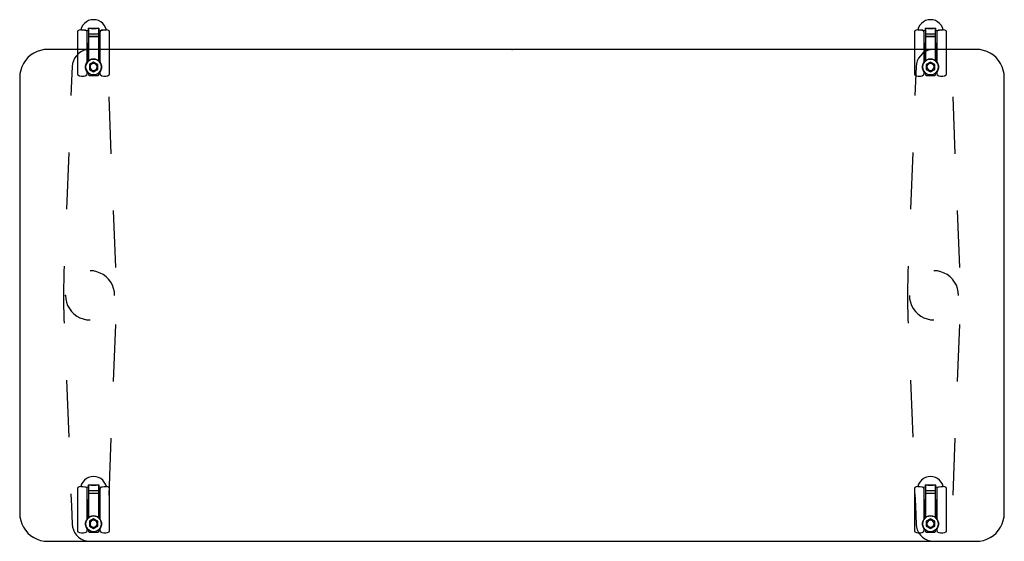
# Model space of a CAD drawing. Header units: metres. Extents: x 0.38 to 1.78, y -0.95 to -0.21.
import ezdxf

# ---------------------------------------------------------------- set-up
doc = ezdxf.new("R2010")
doc.units = ezdxf.units.M
doc.header["$MEASUREMENT"] = 0

# ---------------------------------------------------------------- blocks, each defined once
blk = doc.blocks.new('9dcd62b1-25bd-47da-b573-6dfd48178d2d')
at = {"color": 252, "lineweight": 25, "true_color": 0x989898}
for p, q in [((0.4602, -0.2295), (0.4602, -0.2895)), ((0.4649, -0.2267), (0.4649, -0.2265)), ((0.4649, -0.2267), (0.4758, -0.2275)), ((0.4717, -0.2272), (0.4649, -0.2267)), ((0.4733, -0.2281), (0.4717, -0.2272)), ((0.4741, -0.2726), (0.4741, -0.2295)), ((0.4758, -0.2275), (0.4758, -0.2241)), ((0.4758, -0.2241), (0.4758, -0.2324)), ((0.4758, -0.2324), (0.4758, -0.236)), ((0.4758, -0.236), (0.4758, -0.2709)), ((0.4903, -0.2324), (0.4903, -0.2241)), ((0.4903, -0.2241), (0.4903, -0.2275)), ((0.4903, -0.2275), (0.5012, -0.2267)), ((0.4903, -0.236), (0.4903, -0.2324)), ((0.4903, -0.2709), (0.4903, -0.236)), ((0.492, -0.2295), (0.492, -0.2726)), ((0.4944, -0.2272), (0.4927, -0.2281)), ((0.5012, -0.2267), (0.4944, -0.2272)), ((0.5012, -0.2265), (0.5012, -0.2267)), ((0.5059, -0.2895), (0.5059, -0.2295)), ((1.6502, -0.2295), (1.6502, -0.2895)), ((1.6549, -0.2267), (1.6549, -0.2265)), ((1.6617, -0.2272), (1.6549, -0.2267)), ((1.6549, -0.2267), (1.6658, -0.2275)), ((1.6633, -0.2281), (1.6617, -0.2272)), ((1.6641, -0.2726), (1.6641, -0.2295)), ((1.6658, -0.2241), (1.6658, -0.2324)), ((1.6658, -0.2275), (1.6658, -0.2241)), ((1.6658, -0.2324), (1.6658, -0.236)), ((1.6658, -0.236), (1.6658, -0.2709)), ((1.6803, -0.2324), (1.6803, -0.2241)), ((1.6803, -0.2241), (1.6803, -0.2275)), ((1.6803, -0.2275), (1.6912, -0.2267)), ((1.6803, -0.236), (1.6803, -0.2324)), ((1.6803, -0.2709), (1.6803, -0.236)), ((1.682, -0.2295), (1.682, -0.2726)), ((1.6844, -0.2272), (1.6827, -0.2281)), ((1.6912, -0.2267), (1.6844, -0.2272)), ((1.6912, -0.2265), (1.6912, -0.2267)), ((1.6959, -0.2895), (1.6959, -0.2295)), ((0.4744, -0.246), (0.4744, -0.2722)), ((0.4758, -0.246), (0.4744, -0.246)), ((0.4758, -0.2709), (0.4758, -0.246)), ((0.4903, -0.246), (0.4903, -0.2709)), ((0.4917, -0.246), (0.4903, -0.246)), ((0.4917, -0.2722), (0.4917, -0.246)), ((1.6658, -0.246), (1.6644, -0.246)), ((1.6644, -0.246), (1.6644, -0.2722)), ((1.6658, -0.2709), (1.6658, -0.246)), ((1.6817, -0.246), (1.6803, -0.246)), ((1.6803, -0.246), (1.6803, -0.2709)), ((1.6817, -0.2722), (1.6817, -0.246)), ((0.4741, -0.2545), (0.4741, -0.2645)), ((0.4744, -0.2545), (0.4741, -0.2545)), ((0.4741, -0.2645), (0.4744, -0.2645)), ((0.4744, -0.2645), (0.4744, -0.2545)), ((0.4789, -0.2545), (0.4771, -0.2545)), ((0.4917, -0.2545), (0.4917, -0.2645)), ((0.492, -0.2545), (0.4917, -0.2545)), ((0.4917, -0.2645), (0.492, -0.2645)), ((0.492, -0.2645), (0.492, -0.2545)), ((1.6644, -0.2545), (1.6641, -0.2545)), ((1.6641, -0.2545), (1.6641, -0.2645)), ((1.6641, -0.2645), (1.6644, -0.2645)), ((1.6644, -0.2645), (1.6644, -0.2545)), ((1.6789, -0.2545), (1.6771, -0.2545)), ((1.6817, -0.2545), (1.6817, -0.2645)), ((1.682, -0.2545), (1.6817, -0.2545)), ((1.6817, -0.2645), (1.682, -0.2645)), ((1.682, -0.2645), (1.682, -0.2545)), ((0.4525, -0.2789), (0.4509, -0.32)), ((0.4744, -0.2722), (0.4758, -0.2709)), ((0.483, -0.2726), (0.4771, -0.276)), ((0.483, -0.2726), (0.4771, -0.276)), ((0.4771, -0.276), (0.4771, -0.2829)), ((0.4771, -0.276), (0.4771, -0.2829)), ((0.489, -0.276), (0.483, -0.2726)), ((0.489, -0.276), (0.483, -0.2726)), ((0.489, -0.2829), (0.489, -0.276)), ((0.489, -0.2829), (0.489, -0.276)), ((0.4903, -0.2709), (0.4917, -0.2722)), ((1.6525, -0.2789), (1.6509, -0.32)), ((1.6644, -0.2722), (1.6658, -0.2709)), ((1.673, -0.2726), (1.6671, -0.276)), ((1.673, -0.2726), (1.6671, -0.276)), ((1.6671, -0.276), (1.6671, -0.2829)), ((1.6671, -0.276), (1.6671, -0.2829)), ((1.679, -0.276), (1.673, -0.2726)), ((1.679, -0.276), (1.673, -0.2726)), ((1.679, -0.2829), (1.679, -0.276)), ((1.679, -0.2829), (1.679, -0.276)), ((1.6803, -0.2709), (1.6817, -0.2722)), ((0.4657, -0.2925), (0.4686, -0.2925)), ((0.4741, -0.2895), (0.4741, -0.2864)), ((0.4758, -0.2881), (0.4758, -0.2905)), ((0.4768, -0.2915), (0.4893, -0.2915)), ((0.4771, -0.2829), (0.483, -0.2864)), ((0.4771, -0.2829), (0.483, -0.2864)), ((0.483, -0.2864), (0.489, -0.2829)), ((0.483, -0.2864), (0.489, -0.2829)), ((0.4903, -0.2905), (0.4903, -0.2881)), ((0.492, -0.2864), (0.492, -0.2895)), ((0.4975, -0.2925), (0.5004, -0.2925)), ((1.6557, -0.2925), (1.6586, -0.2925)), ((1.6641, -0.2895), (1.6641, -0.2864)), ((1.6658, -0.2881), (1.6658, -0.2905)), ((1.6668, -0.2915), (1.6793, -0.2915)), ((1.6671, -0.2829), (1.673, -0.2864)), ((1.6671, -0.2829), (1.673, -0.2864)), ((1.673, -0.2864), (1.679, -0.2829)), ((1.673, -0.2864), (1.679, -0.2829)), ((1.6803, -0.2905), (1.6803, -0.2881)), ((1.682, -0.2864), (1.682, -0.2895)), ((1.6875, -0.2925), (1.6904, -0.2925)), ((0.5083, -0.4029), (0.5051, -0.3219)), ((1.7083, -0.4029), (1.7051, -0.3219)), ((0.4477, -0.401), (0.4445, -0.482)), ((1.6477, -0.401), (1.6445, -0.482)), ((0.5147, -0.5649), (0.5115, -0.4839)), ((1.7147, -0.5649), (1.7115, -0.4839)), ((0.441, -0.5707), (0.4408, -0.5786)), ((0.4413, -0.563), (0.441, -0.5707)), ((1.641, -0.5707), (1.6408, -0.5786)), ((1.6413, -0.563), (1.641, -0.5707)), ((0.4407, -0.5803), (0.4404, -0.5949)), ((0.4408, -0.5786), (0.4407, -0.5803)), ((1.6407, -0.5803), (1.6404, -0.5949)), ((1.6408, -0.5786), (1.6407, -0.5803)), ((0.4404, -0.5949), (0.4404, -0.5965)), ((0.4404, -0.5965), (0.4404, -0.6079)), ((1.6404, -0.5949), (1.6404, -0.5965)), ((1.6404, -0.5965), (1.6404, -0.6079)), ((0.4404, -0.6079), (0.4405, -0.6192)), ((1.6404, -0.6079), (1.6405, -0.6192)), ((0.4405, -0.6192), (0.4408, -0.6304)), ((1.6405, -0.6192), (1.6408, -0.6304)), ((0.4408, -0.6304), (0.441, -0.6383)), ((0.441, -0.6383), (0.4413, -0.6441)), ((1.6408, -0.6304), (1.641, -0.6383)), ((1.641, -0.6383), (1.6413, -0.6441)), ((0.5115, -0.7269), (0.5147, -0.6459)), ((1.7115, -0.7269), (1.7147, -0.6459)), ((0.4445, -0.7251), (0.4477, -0.8061)), ((1.6445, -0.7251), (1.6477, -0.8061)), ((0.5051, -0.8889), (0.5083, -0.8079)), ((1.7051, -0.8889), (1.7083, -0.8079)), ((0.4602, -0.8795), (0.4602, -0.9395)), ((0.4649, -0.8767), (0.4649, -0.8765)), ((0.4717, -0.8772), (0.4649, -0.8767)), ((0.4649, -0.8767), (0.4758, -0.8775)), ((0.4733, -0.8781), (0.4717, -0.8772)), ((0.4741, -0.9226), (0.4741, -0.8795)), ((0.4758, -0.8775), (0.4758, -0.8741)), ((0.4758, -0.8741), (0.4758, -0.8824)), ((0.4903, -0.8741), (0.4903, -0.8775)), ((0.4903, -0.8824), (0.4903, -0.8741)), ((0.4903, -0.8775), (0.5012, -0.8767)), ((0.492, -0.8795), (0.492, -0.9226)), ((0.4944, -0.8772), (0.4927, -0.8781)), ((0.5012, -0.8767), (0.4944, -0.8772)), ((0.5012, -0.8765), (0.5012, -0.8767)), ((0.5059, -0.9395), (0.5059, -0.8795)), ((1.6502, -0.8795), (1.6502, -0.9395)), ((1.6549, -0.8767), (1.6549, -0.8765)), ((1.6617, -0.8772), (1.6549, -0.8767)), ((1.6549, -0.8767), (1.6658, -0.8775)), ((1.6633, -0.8781), (1.6617, -0.8772)), ((1.6641, -0.9226), (1.6641, -0.8795)), ((1.6658, -0.8775), (1.6658, -0.8741)), ((1.6658, -0.8741), (1.6658, -0.8824)), ((1.6803, -0.8741), (1.6803, -0.8775)), ((1.6803, -0.8824), (1.6803, -0.8741)), ((1.6803, -0.8775), (1.6912, -0.8767)), ((1.682, -0.8795), (1.682, -0.9226)), ((1.6844, -0.8772), (1.6827, -0.8781)), ((1.6912, -0.8767), (1.6844, -0.8772)), ((1.6912, -0.8765), (1.6912, -0.8767)), ((1.6959, -0.9395), (1.6959, -0.8795)), ((0.4508, -0.8871), (0.4515, -0.9046)), ((0.4758, -0.8824), (0.4758, -0.886)), ((0.4758, -0.886), (0.4758, -0.9209)), ((0.4903, -0.886), (0.4903, -0.8824)), ((0.4903, -0.9209), (0.4903, -0.886)), ((1.6508, -0.8871), (1.6515, -0.9046)), ((1.6658, -0.8824), (1.6658, -0.886)), ((1.6658, -0.886), (1.6658, -0.9209)), ((1.6803, -0.886), (1.6803, -0.8824)), ((1.6803, -0.9209), (1.6803, -0.886)), ((0.4515, -0.9046), (0.4525, -0.9301)), ((0.4741, -0.9045), (0.4741, -0.9145)), ((0.4744, -0.9045), (0.4741, -0.9045)), ((0.4758, -0.896), (0.4744, -0.896)), ((0.4744, -0.896), (0.4744, -0.9222)), ((0.4744, -0.9145), (0.4744, -0.9045)), ((0.4758, -0.9209), (0.4758, -0.896)), ((0.4903, -0.896), (0.4903, -0.9209)), ((0.4917, -0.896), (0.4903, -0.896)), ((0.4917, -0.9222), (0.4917, -0.896)), ((0.4917, -0.9045), (0.4917, -0.9145)), ((0.492, -0.9045), (0.4917, -0.9045)), ((0.492, -0.9145), (0.492, -0.9045)), ((1.6515, -0.9046), (1.6525, -0.9301)), ((1.6641, -0.9045), (1.6641, -0.9145)), ((1.6644, -0.9045), (1.6641, -0.9045)), ((1.6658, -0.896), (1.6644, -0.896)), ((1.6644, -0.896), (1.6644, -0.9222)), ((1.6644, -0.9145), (1.6644, -0.9045)), ((1.6658, -0.9209), (1.6658, -0.896)), ((1.6803, -0.896), (1.6803, -0.9209)), ((1.6817, -0.896), (1.6803, -0.896)), ((1.6817, -0.9222), (1.6817, -0.896)), ((1.682, -0.9045), (1.6817, -0.9045)), ((1.6817, -0.9045), (1.6817, -0.9145)), ((1.682, -0.9145), (1.682, -0.9045)), ((0.4741, -0.9145), (0.4744, -0.9145)), ((0.4744, -0.9222), (0.4758, -0.9209)), ((0.483, -0.9226), (0.4771, -0.926)), ((0.483, -0.9226), (0.4771, -0.926)), ((0.489, -0.926), (0.483, -0.9226)), ((0.489, -0.926), (0.483, -0.9226)), ((0.4903, -0.9209), (0.4917, -0.9222)), ((0.4917, -0.9145), (0.492, -0.9145)), ((1.6641, -0.9145), (1.6644, -0.9145)), ((1.6644, -0.9222), (1.6658, -0.9209)), ((1.673, -0.9226), (1.6671, -0.926)), ((1.673, -0.9226), (1.6671, -0.926)), ((1.679, -0.926), (1.673, -0.9226)), ((1.679, -0.926), (1.673, -0.9226)), ((1.6803, -0.9209), (1.6817, -0.9222)), ((1.6817, -0.9145), (1.682, -0.9145)), ((0.4741, -0.9395), (0.4741, -0.9364)), ((0.4771, -0.926), (0.4771, -0.9329)), ((0.4771, -0.926), (0.4771, -0.9329)), ((0.4771, -0.9329), (0.483, -0.9364)), ((0.4771, -0.9329), (0.483, -0.9364)), ((0.483, -0.9364), (0.489, -0.9329)), ((0.483, -0.9364), (0.489, -0.9329)), ((0.489, -0.9329), (0.489, -0.926)), ((0.489, -0.9329), (0.489, -0.926)), ((0.492, -0.9364), (0.492, -0.9395)), ((1.6641, -0.9395), (1.6641, -0.9364)), ((1.6671, -0.926), (1.6671, -0.9329)), ((1.6671, -0.926), (1.6671, -0.9329)), ((1.6671, -0.9329), (1.673, -0.9364)), ((1.6671, -0.9329), (1.673, -0.9364)), ((1.673, -0.9364), (1.679, -0.9329)), ((1.673, -0.9364), (1.679, -0.9329)), ((1.679, -0.9329), (1.679, -0.926)), ((1.679, -0.9329), (1.679, -0.926)), ((1.682, -0.9364), (1.682, -0.9395)), ((0.4657, -0.9425), (0.4686, -0.9425)), ((0.4758, -0.9381), (0.4758, -0.9405)), ((0.4768, -0.9415), (0.4893, -0.9415)), ((0.4903, -0.9405), (0.4903, -0.9381)), ((0.4975, -0.9425), (0.5004, -0.9425)), ((1.6557, -0.9425), (1.6586, -0.9425)), ((1.6658, -0.9381), (1.6658, -0.9405)), ((1.6668, -0.9415), (1.6793, -0.9415)), ((1.6803, -0.9405), (1.6803, -0.9381)), ((1.6875, -0.9425), (1.6904, -0.9425))]:
    blk.add_line(p, q, dxfattribs=at)
for points in [[(0.5012, -0.2267), (0.5001, -0.2233), (0.4983, -0.2202), (0.496, -0.2174), (0.4932, -0.2152), (0.49, -0.2135), (0.4866, -0.2125), (0.483, -0.2122), (0.4795, -0.2125), (0.476, -0.2135), (0.4729, -0.2152), (0.4701, -0.2174), (0.4677, -0.2202), (0.466, -0.2233), (0.4649, -0.2267)], [(1.6912, -0.2267), (1.6901, -0.2233), (1.6883, -0.2202), (1.686, -0.2174), (1.6832, -0.2152), (1.68, -0.2135), (1.6766, -0.2125), (1.673, -0.2122), (1.6695, -0.2125), (1.666, -0.2135), (1.6629, -0.2152), (1.6601, -0.2174), (1.6577, -0.2202), (1.656, -0.2233), (1.6549, -0.2267)], [(0.4609, -0.2281), (0.4602, -0.2295)], [(0.4649, -0.2265), (0.4628, -0.2271), (0.4609, -0.2281)], [(0.4741, -0.2295), (0.4733, -0.2281)], [(0.483, -0.2247), (0.4794, -0.2245), (0.4758, -0.2241)], [(0.4758, -0.2241), (0.4794, -0.2245), (0.483, -0.2247)], [(0.4758, -0.2324), (0.483, -0.2327), (0.4903, -0.2324)], [(0.4903, -0.2324), (0.483, -0.2327), (0.4758, -0.2324)], [(0.4903, -0.236), (0.483, -0.2363), (0.4758, -0.236)], [(0.4758, -0.236), (0.483, -0.2363), (0.4903, -0.236)], [(0.483, -0.2247), (0.4867, -0.2245), (0.4903, -0.2241)], [(0.4903, -0.2241), (0.4867, -0.2245), (0.483, -0.2247)], [(0.4927, -0.2281), (0.492, -0.2295)], [(0.5051, -0.2281), (0.5032, -0.2271), (0.5012, -0.2265)], [(0.5059, -0.2295), (0.5051, -0.2281)], [(1.6509, -0.2281), (1.6502, -0.2295)], [(1.6549, -0.2265), (1.6528, -0.2271), (1.6509, -0.2281)], [(1.6641, -0.2295), (1.6633, -0.2281)], [(1.673, -0.2247), (1.6694, -0.2245), (1.6658, -0.2241)], [(1.6658, -0.2241), (1.6694, -0.2245), (1.673, -0.2247)], [(1.6658, -0.2324), (1.673, -0.2327), (1.6803, -0.2324)], [(1.6803, -0.2324), (1.673, -0.2327), (1.6658, -0.2324)], [(1.6658, -0.236), (1.673, -0.2363), (1.6803, -0.236)], [(1.6803, -0.236), (1.673, -0.2363), (1.6658, -0.236)], [(1.6803, -0.2241), (1.6767, -0.2245), (1.673, -0.2247)], [(1.673, -0.2247), (1.6767, -0.2245), (1.6803, -0.2241)], [(1.6827, -0.2281), (1.682, -0.2295)], [(1.6951, -0.2281), (1.6932, -0.2271), (1.6912, -0.2265)], [(1.6959, -0.2295), (1.6951, -0.2281)], [(0.4771, -0.2545), (0.4729, -0.255), (0.4688, -0.2562), (0.465, -0.258), (0.4616, -0.2605), (0.4586, -0.2634), (0.4561, -0.2669), (0.4543, -0.2707), (0.4531, -0.2747), (0.4525, -0.2789)], [(1.6771, -0.2545), (1.6729, -0.255), (1.6688, -0.2562), (1.665, -0.258), (1.6616, -0.2605), (1.6586, -0.2634), (1.6561, -0.2669), (1.6543, -0.2707), (1.6531, -0.2747), (1.6525, -0.2789)], [(0.4943, -0.2795), (0.4939, -0.2766), (0.4928, -0.2739), (0.491, -0.2715), (0.4887, -0.2697), (0.486, -0.2686), (0.483, -0.2682), (0.4801, -0.2686), (0.4774, -0.2697), (0.4751, -0.2715), (0.4733, -0.2739), (0.4721, -0.2766), (0.4718, -0.2795)], [(0.4741, -0.2864), (0.4726, -0.2838), (0.4718, -0.281), (0.4718, -0.278), (0.4726, -0.2752), (0.4741, -0.2726)], [(0.4718, -0.2795), (0.4721, -0.2824), (0.4733, -0.2851), (0.4751, -0.2875), (0.4774, -0.2893), (0.4801, -0.2904), (0.483, -0.2908), (0.486, -0.2904), (0.4887, -0.2893), (0.491, -0.2875), (0.4928, -0.2851), (0.4939, -0.2824), (0.4943, -0.2795)], [(0.4758, -0.2709), (0.478, -0.2694), (0.4804, -0.2685), (0.483, -0.2682), (0.4856, -0.2685), (0.4881, -0.2694), (0.4903, -0.2709)], [(0.4881, -0.2795), (0.4877, -0.2776), (0.4866, -0.2759), (0.485, -0.2749), (0.483, -0.2745), (0.4811, -0.2749), (0.4795, -0.2759), (0.4784, -0.2776), (0.478, -0.2795)], [(0.4881, -0.2795), (0.4877, -0.2776), (0.4866, -0.2759), (0.485, -0.2749), (0.483, -0.2745), (0.4811, -0.2749), (0.4795, -0.2759), (0.4784, -0.2776), (0.478, -0.2795)], [(0.478, -0.2795), (0.4784, -0.2814), (0.4795, -0.283), (0.4811, -0.2841), (0.483, -0.2845), (0.485, -0.2841), (0.4866, -0.283), (0.4877, -0.2814), (0.4881, -0.2795)], [(0.478, -0.2795), (0.4784, -0.2814), (0.4795, -0.283), (0.4811, -0.2841), (0.483, -0.2845), (0.485, -0.2841), (0.4866, -0.283), (0.4877, -0.2814), (0.4881, -0.2795)], [(0.492, -0.2726), (0.4935, -0.2752), (0.4942, -0.278), (0.4942, -0.281), (0.4935, -0.2838), (0.492, -0.2864)], [(1.6843, -0.2795), (1.6839, -0.2766), (1.6828, -0.2739), (1.681, -0.2715), (1.6787, -0.2697), (1.676, -0.2686), (1.673, -0.2682), (1.6701, -0.2686), (1.6674, -0.2697), (1.6651, -0.2715), (1.6633, -0.2739), (1.6621, -0.2766), (1.6618, -0.2795)], [(1.6641, -0.2864), (1.6626, -0.2838), (1.6618, -0.281), (1.6618, -0.278), (1.6626, -0.2752), (1.6641, -0.2726)], [(1.6618, -0.2795), (1.6621, -0.2824), (1.6633, -0.2851), (1.6651, -0.2875), (1.6674, -0.2893), (1.6701, -0.2904), (1.673, -0.2908), (1.676, -0.2904), (1.6787, -0.2893), (1.681, -0.2875), (1.6828, -0.2851), (1.6839, -0.2824), (1.6843, -0.2795)], [(1.6658, -0.2709), (1.668, -0.2694), (1.6704, -0.2685), (1.673, -0.2682), (1.6756, -0.2685), (1.6781, -0.2694), (1.6803, -0.2709)], [(1.6781, -0.2795), (1.6777, -0.2776), (1.6766, -0.2759), (1.675, -0.2749), (1.673, -0.2745), (1.6711, -0.2749), (1.6695, -0.2759), (1.6684, -0.2776), (1.668, -0.2795)], [(1.6781, -0.2795), (1.6777, -0.2776), (1.6766, -0.2759), (1.675, -0.2749), (1.673, -0.2745), (1.6711, -0.2749), (1.6695, -0.2759), (1.6684, -0.2776), (1.668, -0.2795)], [(1.668, -0.2795), (1.6684, -0.2814), (1.6695, -0.283), (1.6711, -0.2841), (1.673, -0.2845), (1.675, -0.2841), (1.6766, -0.283), (1.6777, -0.2814), (1.6781, -0.2795)], [(1.668, -0.2795), (1.6684, -0.2814), (1.6695, -0.283), (1.6711, -0.2841), (1.673, -0.2845), (1.675, -0.2841), (1.6766, -0.283), (1.6777, -0.2814), (1.6781, -0.2795)], [(1.682, -0.2726), (1.6835, -0.2752), (1.6842, -0.278), (1.6842, -0.281), (1.6835, -0.2838), (1.682, -0.2864)], [(0.4602, -0.2895), (0.4609, -0.2909)], [(0.4609, -0.2909), (0.4632, -0.292), (0.4657, -0.2925)], [(0.4686, -0.2925), (0.4711, -0.292), (0.4733, -0.2909)], [(0.4733, -0.2909), (0.4741, -0.2895)], [(0.4903, -0.2881), (0.4881, -0.2896), (0.4856, -0.2905), (0.483, -0.2908), (0.4804, -0.2905), (0.478, -0.2896), (0.4758, -0.2881)], [(0.4758, -0.2905), (0.4768, -0.2915)], [(0.4893, -0.2915), (0.4903, -0.2905)], [(0.492, -0.2895), (0.4927, -0.2909)], [(0.4927, -0.2909), (0.495, -0.292), (0.4975, -0.2925)], [(0.5004, -0.2925), (0.5029, -0.292), (0.5051, -0.2909)], [(0.5051, -0.2909), (0.5059, -0.2895)], [(1.6502, -0.2895), (1.6509, -0.2909)], [(1.6509, -0.2909), (1.6532, -0.292), (1.6557, -0.2925)], [(1.6586, -0.2925), (1.6611, -0.292), (1.6633, -0.2909)], [(1.6633, -0.2909), (1.6641, -0.2895)], [(1.6803, -0.2881), (1.6781, -0.2896), (1.6756, -0.2905), (1.673, -0.2908), (1.6704, -0.2905), (1.668, -0.2896), (1.6658, -0.2881)], [(1.6658, -0.2905), (1.6668, -0.2915)], [(1.6793, -0.2915), (1.6803, -0.2905)], [(1.682, -0.2895), (1.6827, -0.2909)], [(1.6827, -0.2909), (1.685, -0.292), (1.6875, -0.2925)], [(1.6904, -0.2925), (1.6929, -0.292), (1.6951, -0.2909)], [(1.6951, -0.2909), (1.6959, -0.2895)], [(0.513, -0.6045), (0.5126, -0.5995), (0.5116, -0.5946), (0.5098, -0.59), (0.5074, -0.5856), (0.5045, -0.5816), (0.5009, -0.578), (0.4969, -0.575), (0.4925, -0.5727), (0.4879, -0.5709), (0.483, -0.5698), (0.478, -0.5695)], [(0.513, -0.6045), (0.5126, -0.5995), (0.5116, -0.5946), (0.5098, -0.59), (0.5074, -0.5856), (0.5045, -0.5816), (0.5009, -0.578), (0.4969, -0.575), (0.4925, -0.5727), (0.4879, -0.5709), (0.483, -0.5698), (0.478, -0.5695)], [(1.713, -0.6045), (1.7126, -0.5995), (1.7116, -0.5946), (1.7098, -0.59), (1.7074, -0.5856), (1.7045, -0.5816), (1.7009, -0.578), (1.6969, -0.575), (1.6925, -0.5727), (1.6879, -0.5709), (1.683, -0.5698), (1.678, -0.5695)], [(1.713, -0.6045), (1.7126, -0.5995), (1.7116, -0.5946), (1.7098, -0.59), (1.7074, -0.5856), (1.7045, -0.5816), (1.7009, -0.578), (1.6969, -0.575), (1.6925, -0.5727), (1.6879, -0.5709), (1.683, -0.5698), (1.678, -0.5695)], [(0.443, -0.6045), (0.4434, -0.6095), (0.4444, -0.6144), (0.4462, -0.619), (0.4486, -0.6234), (0.4515, -0.6274), (0.4551, -0.6309), (0.4591, -0.6339), (0.4635, -0.6363), (0.4681, -0.6381), (0.473, -0.6391), (0.478, -0.6395)], [(0.443, -0.6045), (0.4434, -0.6095), (0.4444, -0.6144), (0.4462, -0.619), (0.4486, -0.6234), (0.4515, -0.6274), (0.4551, -0.6309), (0.4591, -0.6339), (0.4635, -0.6363), (0.4681, -0.6381), (0.473, -0.6391), (0.478, -0.6395)], [(1.643, -0.6045), (1.6434, -0.6095), (1.6444, -0.6144), (1.6462, -0.619), (1.6486, -0.6234), (1.6515, -0.6274), (1.6551, -0.6309), (1.6591, -0.6339), (1.6635, -0.6363), (1.6681, -0.6381), (1.673, -0.6391), (1.678, -0.6395)], [(1.643, -0.6045), (1.6434, -0.6095), (1.6444, -0.6144), (1.6462, -0.619), (1.6486, -0.6234), (1.6515, -0.6274), (1.6551, -0.6309), (1.6591, -0.6339), (1.6635, -0.6363), (1.6681, -0.6381), (1.673, -0.6391), (1.678, -0.6395)], [(0.5012, -0.8767), (0.5001, -0.8733), (0.4983, -0.8702), (0.496, -0.8674), (0.4932, -0.8652), (0.49, -0.8635), (0.4866, -0.8625), (0.483, -0.8622), (0.4795, -0.8625), (0.476, -0.8635), (0.4729, -0.8652), (0.4701, -0.8674), (0.4677, -0.8702), (0.466, -0.8733), (0.4649, -0.8767)], [(1.6912, -0.8767), (1.6901, -0.8733), (1.6883, -0.8702), (1.686, -0.8674), (1.6832, -0.8652), (1.68, -0.8635), (1.6766, -0.8625), (1.673, -0.8622), (1.6695, -0.8625), (1.666, -0.8635), (1.6629, -0.8652), (1.6601, -0.8674), (1.6577, -0.8702), (1.656, -0.8733), (1.6549, -0.8767)], [(0.4609, -0.8781), (0.4602, -0.8795)], [(0.4649, -0.8765), (0.4628, -0.8771), (0.4609, -0.8781)], [(0.4741, -0.8795), (0.4733, -0.8781)], [(0.4758, -0.8741), (0.4794, -0.8745), (0.483, -0.8747)], [(0.483, -0.8747), (0.4794, -0.8745), (0.4758, -0.8741)], [(0.483, -0.8747), (0.4867, -0.8745), (0.4903, -0.8741)], [(0.4903, -0.8741), (0.4867, -0.8745), (0.483, -0.8747)], [(0.4927, -0.8781), (0.492, -0.8795)], [(0.5051, -0.8781), (0.5032, -0.8771), (0.5012, -0.8765)], [(0.5059, -0.8795), (0.5051, -0.8781)], [(1.6509, -0.8781), (1.6502, -0.8795)], [(1.6549, -0.8765), (1.6528, -0.8771), (1.6509, -0.8781)], [(1.6641, -0.8795), (1.6633, -0.8781)], [(1.6658, -0.8741), (1.6694, -0.8745), (1.673, -0.8747)], [(1.673, -0.8747), (1.6694, -0.8745), (1.6658, -0.8741)], [(1.673, -0.8747), (1.6767, -0.8745), (1.6803, -0.8741)], [(1.6803, -0.8741), (1.6767, -0.8745), (1.673, -0.8747)], [(1.6827, -0.8781), (1.682, -0.8795)], [(1.6951, -0.8781), (1.6932, -0.8771), (1.6912, -0.8765)], [(1.6959, -0.8795), (1.6951, -0.8781)], [(0.4758, -0.8824), (0.483, -0.8827), (0.4903, -0.8824)], [(0.4903, -0.8824), (0.483, -0.8827), (0.4758, -0.8824)], [(0.4903, -0.886), (0.483, -0.8863), (0.4758, -0.886)], [(0.4758, -0.886), (0.483, -0.8863), (0.4903, -0.886)], [(1.6803, -0.8824), (1.673, -0.8827), (1.6658, -0.8824)], [(1.6658, -0.8824), (1.673, -0.8827), (1.6803, -0.8824)], [(1.6658, -0.886), (1.673, -0.8863), (1.6803, -0.886)], [(1.6803, -0.886), (1.673, -0.8863), (1.6658, -0.886)], [(0.4943, -0.9295), (0.4939, -0.9266), (0.4928, -0.9239), (0.491, -0.9215), (0.4887, -0.9197), (0.486, -0.9186), (0.483, -0.9182), (0.4801, -0.9186), (0.4774, -0.9197), (0.4751, -0.9215), (0.4733, -0.9239), (0.4721, -0.9266), (0.4718, -0.9295)], [(0.4741, -0.9364), (0.4726, -0.9338), (0.4718, -0.931), (0.4718, -0.928), (0.4726, -0.9252), (0.4741, -0.9226)], [(0.4758, -0.9209), (0.478, -0.9194), (0.4804, -0.9185), (0.483, -0.9182), (0.4856, -0.9185), (0.4881, -0.9194), (0.4903, -0.9209)], [(0.492, -0.9226), (0.4935, -0.9252), (0.4942, -0.928), (0.4942, -0.931), (0.4935, -0.9338), (0.492, -0.9364)], [(1.6843, -0.9295), (1.6839, -0.9266), (1.6828, -0.9239), (1.681, -0.9215), (1.6787, -0.9197), (1.676, -0.9186), (1.673, -0.9182), (1.6701, -0.9186), (1.6674, -0.9197), (1.6651, -0.9215), (1.6633, -0.9239), (1.6621, -0.9266), (1.6618, -0.9295)], [(1.6641, -0.9364), (1.6626, -0.9338), (1.6618, -0.931), (1.6618, -0.928), (1.6626, -0.9252), (1.6641, -0.9226)], [(1.6658, -0.9209), (1.668, -0.9194), (1.6704, -0.9185), (1.673, -0.9182), (1.6756, -0.9185), (1.6781, -0.9194), (1.6803, -0.9209)], [(1.682, -0.9226), (1.6835, -0.9252), (1.6842, -0.928), (1.6842, -0.931), (1.6835, -0.9338), (1.682, -0.9364)], [(0.4525, -0.9301), (0.4531, -0.9342), (0.4543, -0.9383), (0.4561, -0.9421), (0.4586, -0.9455), (0.4616, -0.9485), (0.465, -0.9509), (0.4688, -0.9528), (0.4729, -0.954), (0.4771, -0.9545)], [(0.4718, -0.9295), (0.4721, -0.9324), (0.4733, -0.9351), (0.4751, -0.9375), (0.4774, -0.9393), (0.4801, -0.9404), (0.483, -0.9408), (0.486, -0.9404), (0.4887, -0.9393), (0.491, -0.9375), (0.4928, -0.9351), (0.4939, -0.9324), (0.4943, -0.9295)], [(0.4881, -0.9295), (0.4877, -0.9276), (0.4866, -0.9259), (0.485, -0.9249), (0.483, -0.9245), (0.4811, -0.9249), (0.4795, -0.9259), (0.4784, -0.9276), (0.478, -0.9295)], [(0.4881, -0.9295), (0.4877, -0.9276), (0.4866, -0.9259), (0.485, -0.9249), (0.483, -0.9245), (0.4811, -0.9249), (0.4795, -0.9259), (0.4784, -0.9276), (0.478, -0.9295)], [(0.478, -0.9295), (0.4784, -0.9314), (0.4795, -0.933), (0.4811, -0.9341), (0.483, -0.9345), (0.485, -0.9341), (0.4866, -0.933), (0.4877, -0.9314), (0.4881, -0.9295)], [(0.478, -0.9295), (0.4784, -0.9314), (0.4795, -0.933), (0.4811, -0.9341), (0.483, -0.9345), (0.485, -0.9341), (0.4866, -0.933), (0.4877, -0.9314), (0.4881, -0.9295)], [(1.6525, -0.9301), (1.6531, -0.9342), (1.6543, -0.9383), (1.6561, -0.9421), (1.6586, -0.9455), (1.6616, -0.9485), (1.665, -0.9509), (1.6688, -0.9528), (1.6729, -0.954), (1.6771, -0.9545)], [(1.6618, -0.9295), (1.6621, -0.9324), (1.6633, -0.9351), (1.6651, -0.9375), (1.6674, -0.9393), (1.6701, -0.9404), (1.673, -0.9408), (1.676, -0.9404), (1.6787, -0.9393), (1.681, -0.9375), (1.6828, -0.9351), (1.6839, -0.9324), (1.6843, -0.9295)], [(1.6781, -0.9295), (1.6777, -0.9276), (1.6766, -0.9259), (1.675, -0.9249), (1.673, -0.9245), (1.6711, -0.9249), (1.6695, -0.9259), (1.6684, -0.9276), (1.668, -0.9295)], [(1.6781, -0.9295), (1.6777, -0.9276), (1.6766, -0.9259), (1.675, -0.9249), (1.673, -0.9245), (1.6711, -0.9249), (1.6695, -0.9259), (1.6684, -0.9276), (1.668, -0.9295)], [(1.668, -0.9295), (1.6684, -0.9314), (1.6695, -0.933), (1.6711, -0.9341), (1.673, -0.9345), (1.675, -0.9341), (1.6766, -0.933), (1.6777, -0.9314), (1.6781, -0.9295)], [(1.668, -0.9295), (1.6684, -0.9314), (1.6695, -0.933), (1.6711, -0.9341), (1.673, -0.9345), (1.675, -0.9341), (1.6766, -0.933), (1.6777, -0.9314), (1.6781, -0.9295)], [(0.4602, -0.9395), (0.4609, -0.9409)], [(0.4609, -0.9409), (0.4632, -0.942), (0.4657, -0.9425)], [(0.4686, -0.9425), (0.4711, -0.942), (0.4733, -0.9409)], [(0.4733, -0.9409), (0.4741, -0.9395)], [(0.4903, -0.9381), (0.4881, -0.9396), (0.4856, -0.9405), (0.483, -0.9408), (0.4804, -0.9405), (0.478, -0.9396), (0.4758, -0.9381)], [(0.4758, -0.9405), (0.4768, -0.9415)], [(0.4893, -0.9415), (0.4903, -0.9405)], [(0.492, -0.9395), (0.4927, -0.9409)], [(0.4927, -0.9409), (0.495, -0.942), (0.4975, -0.9425)], [(0.5004, -0.9425), (0.5029, -0.942), (0.5051, -0.9409)], [(0.5051, -0.9409), (0.5059, -0.9395)], [(1.6502, -0.9395), (1.6509, -0.9409)], [(1.6509, -0.9409), (1.6532, -0.942), (1.6557, -0.9425)], [(1.6586, -0.9425), (1.6611, -0.942), (1.6633, -0.9409)], [(1.6633, -0.9409), (1.6641, -0.9395)], [(1.6803, -0.9381), (1.6781, -0.9396), (1.6756, -0.9405), (1.673, -0.9408), (1.6704, -0.9405), (1.668, -0.9396), (1.6658, -0.9381)], [(1.6658, -0.9405), (1.6668, -0.9415)], [(1.6793, -0.9415), (1.6803, -0.9405)], [(1.682, -0.9395), (1.6827, -0.9409)], [(1.6827, -0.9409), (1.685, -0.942), (1.6875, -0.9425)], [(1.6904, -0.9425), (1.6929, -0.942), (1.6951, -0.9409)], [(1.6951, -0.9409), (1.6959, -0.9395)]]:
    blk.add_lwpolyline(points, dxfattribs=at)
at = {"color": 178, "lineweight": 25, "true_color": 0x000040}
blk.add_lwpolyline([(1.778, -0.2945), (1.7777, -0.2893), (1.7766, -0.2841), (1.775, -0.2792), (1.7726, -0.2745), (1.7697, -0.2701), (1.7663, -0.2662), (1.7624, -0.2628), (1.758, -0.2599), (1.7533, -0.2575), (1.7484, -0.2559), (1.7432, -0.2548), (1.738, -0.2545), (0.418, -0.2545), (0.4128, -0.2548), (0.4076, -0.2559), (0.4027, -0.2575), (0.398, -0.2599), (0.3936, -0.2628), (0.3897, -0.2662), (0.3863, -0.2701), (0.3834, -0.2745), (0.381, -0.2792), (0.3794, -0.2841), (0.3783, -0.2893), (0.378, -0.2945), (0.378, -0.9145), (0.3783, -0.9197), (0.3794, -0.9248), (0.381, -0.9298), (0.3834, -0.9345), (0.3863, -0.9388), (0.3897, -0.9428), (0.3936, -0.9462), (0.398, -0.9491), (0.4027, -0.9514), (0.4076, -0.9531), (0.4128, -0.9542), (0.418, -0.9545), (1.738, -0.9545), (1.7432, -0.9542), (1.7484, -0.9531), (1.7533, -0.9514), (1.758, -0.9491), (1.7624, -0.9462), (1.7663, -0.9428), (1.7697, -0.9388), (1.7726, -0.9345), (1.775, -0.9298), (1.7766, -0.9248), (1.7777, -0.9197), (1.778, -0.9145)], close=True, dxfattribs=at)
at = {"color": 1, "true_color": 0xff0000}
blk.add_point((1.078, -0.2545), dxfattribs=at)
blk.add_point((1.078, -0.2545), dxfattribs=at)
at = {"color": 252, "true_color": 0x989898}
blk.add_point((0.443, -0.6045), dxfattribs=at)
blk.add_point((0.443, -0.6045), dxfattribs=at)
blk = doc.blocks.new('7328a637-9a11-4397-abf0-cc4b11a3dfa1')
blk.add_blockref('9dcd62b1-25bd-47da-b573-6dfd48178d2d', (0, 0))

msp = doc.modelspace()

# ---------------------------------------------------------------- block references
msp.add_blockref('7328a637-9a11-4397-abf0-cc4b11a3dfa1', (0, 0))

doc.saveas('drawing.dxf')
